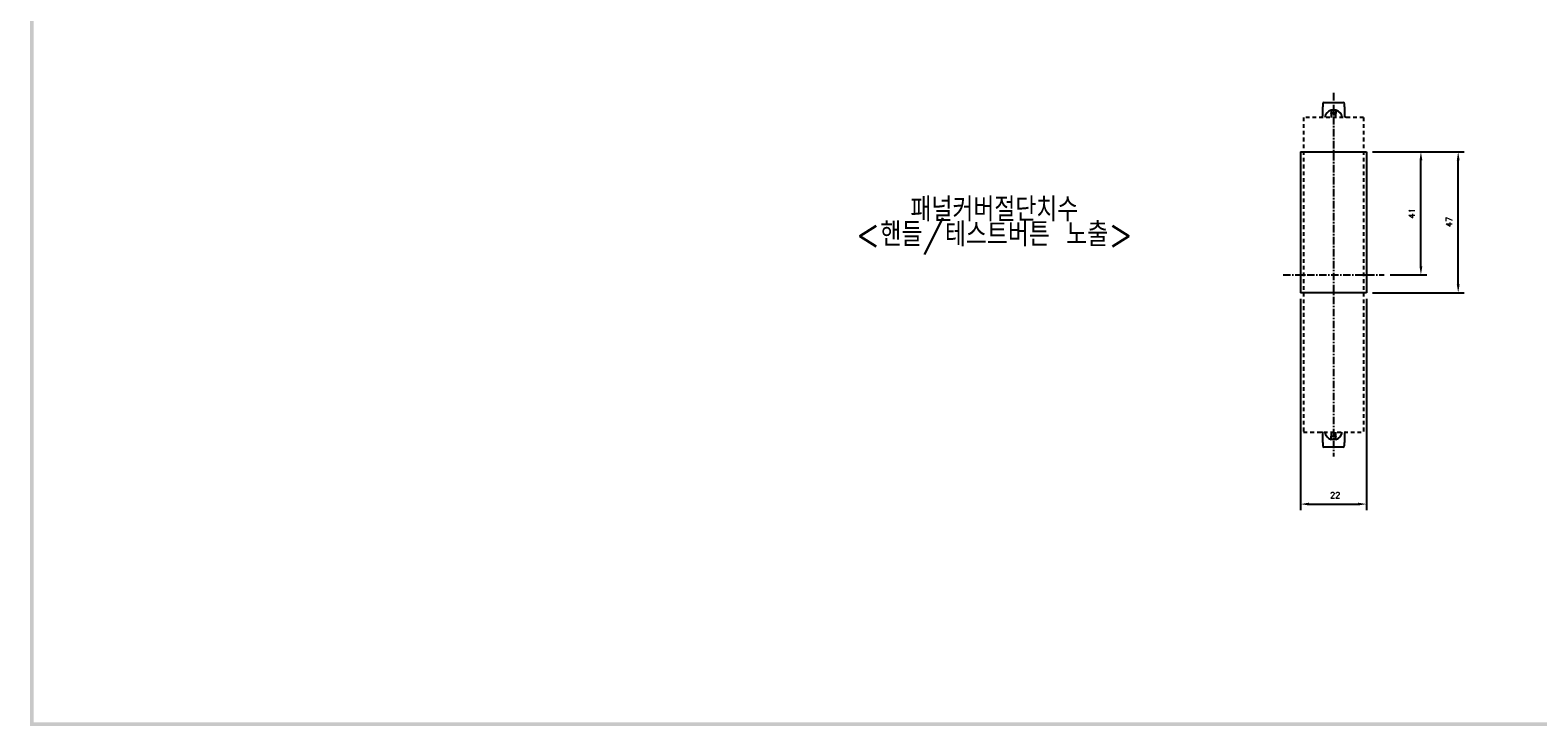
# Model space of a CAD drawing. Extents: x -6 to 988, y -5 to 692.
# Tile 1 of 5: x 4 to 507, y 0 to 232. Entities that reach past the tile are written whole.
import ezdxf

# ---------------------------------------------------------------- set-up
doc = ezdxf.new("R2010")
doc.units = 0
doc.header["$MEASUREMENT"] = 0
doc.linetypes.add('CENTER', pattern=[2, 1.25, -0.25, 0.25, -0.25])
doc.linetypes.add('HID', pattern=[3.5, 1.25, -1, 1.25])
doc.layers.get('0').update_dxf_attribs({"linetype": 'CONTINUOUS'})
for name, color, linetype in [('cen', 1, 'CENTER'), ('di', 3, 'CONTINUOUS'), ('DIM', 3, 'CONTINUOUS'), ('dwg', 7, 'CONTINUOUS'), ('Hid', 5, 'HID')]:
    doc.layers.add(name, color=color, linetype=linetype)
doc.styles.add('KIM', font='ROMANS.shx', dxfattribs={"height": 5, "bigfont": 'GSG1.shx'})
doc.styles.get("Standard").update_dxf_attribs({"font": 'romans.shx', "height": 2, "bigfont": 'hgs.shx'})
doc.dimstyles.new('STANDARD$0', dxfattribs={"dimtxt": 5, "dimasz": 5, "dimexe": 1, "dimexo": 2, "dimgap": 2, "dimtad": 1, "dimdec": 4, "dimzin": 12, "dimdsep": 46, "dimtxsty": 'KIM', "dimcen": -1, "dimdle": 0.1, "dimadec": 0, "dimazin": 0, "dimtfac": 1, "dimtdec": 4, "dimtmove": 0, "dimatfit": 3, "dimfxl": 0, "dimtolj": 1, "dimtzin": 0, "dimarcsym": 0})

# ---------------------------------------------------------------- blocks, each defined once
blk = doc.blocks.new('*D621')
at = {"layer": 'DIM'}
for p, q in [((452.03, 190.98), (482.58, 190.98)), ((480.58, 146.78), (480.58, 188.18)), ((452.03, 143.98), (482.58, 143.98))]:
    blk.add_line(p, q, dxfattribs=at)
for points in [[(480.11, 188.18), (481.05, 188.18), (480.58, 190.98)], [(480.11, 146.78), (481.05, 146.78), (480.58, 143.98)]]:
    blk.add_solid(points, dxfattribs=at)
at = {"layer": 'DIM', "insert": (477.58, 167.63), "char_height": 2, "attachment_point": 5, "rotation": 90}
blk.add_mtext('\\A1;47', dxfattribs=at)
blk = doc.blocks.new('*D624')
at = {"layer": 'DIM'}
for p, q in [((428.03, 141.98), (428.03, 71.48)), ((450.03, 141.98), (450.03, 71.48)), ((430.83, 73.48), (447.23, 73.48))]:
    blk.add_line(p, q, dxfattribs=at)
for points in [[(430.83, 73.95), (430.83, 73.02), (428.03, 73.48)], [(447.23, 73.95), (447.23, 73.02), (450.03, 73.48)]]:
    blk.add_solid(points, dxfattribs=at)
at = {"layer": 'DIM', "insert": (439.58, 76.48), "char_height": 2, "attachment_point": 5}
blk.add_mtext('\\A1;22', dxfattribs=at)
blk = doc.blocks.new('*D625')
at = {"layer": 'DIM'}
for p, q in [((452.03, 190.98), (470.15, 190.98)), ((468.15, 152.78), (468.15, 188.18)), ((457.85, 149.98), (470.15, 149.98))]:
    blk.add_line(p, q, dxfattribs=at)
for points in [[(467.68, 188.18), (468.62, 188.18), (468.15, 190.98)], [(467.68, 152.78), (468.62, 152.78), (468.15, 149.98)]]:
    blk.add_solid(points, dxfattribs=at)
at = {"layer": 'DIM', "insert": (465.15, 170.48), "char_height": 2, "attachment_point": 5, "rotation": 90}
blk.add_mtext('\\A1;41', dxfattribs=at)

msp = doc.modelspace()

# ---------------------------------------------------------------- linework, layer by layer
for p, q in [((435.426, 206.982), (435.426, 205.982)), ((435.926, 207.482), (442.126, 207.482)), ((442.626, 205.982), (442.626, 206.982)), ((435.426, 202.982), (435.426, 205.982)), ((438.276, 204.982), (439.776, 204.982)), ((438.276, 204.782), (438.276, 204.982)), ((439.776, 204.782), (438.276, 204.782)), ((438.276, 204.782), (438.276, 203.982)), ((438.276, 203.982), (439.776, 203.982)), ((438.276, 203.782), (438.276, 203.982)), ((439.776, 203.782), (438.276, 203.782)), ((438.276, 203.782), (438.276, 202.482)), ((439.776, 204.982), (439.776, 204.782)), ((439.776, 204.782), (439.776, 203.982)), ((439.776, 203.982), (439.776, 203.782)), ((439.776, 202.482), (439.776, 203.782)), ((442.626, 205.982), (442.626, 202.982)), ((428.026, 190.982), (450.026, 190.982)), ((428.026, 190.982), (428.026, 143.982)), ((450.026, 190.982), (450.026, 143.982)), ((450.026, 143.982), (428.026, 143.982)), ((435.426, 93.982), (435.426, 96.982)), ((438.276, 97.482), (438.276, 96.182)), ((438.276, 96.182), (439.776, 96.182)), ((438.276, 95.982), (438.276, 96.182)), ((439.776, 95.982), (438.276, 95.982)), ((438.276, 95.182), (438.276, 95.982)), ((439.776, 96.182), (439.776, 97.482)), ((439.776, 96.182), (439.776, 95.982)), ((439.776, 95.182), (439.776, 95.982)), ((442.626, 96.982), (442.626, 93.982)), ((435.426, 93.982), (435.426, 92.982)), ((442.126, 92.482), (435.926, 92.482)), ((438.276, 95.182), (439.776, 95.182)), ((438.276, 94.982), (438.276, 95.182)), ((439.776, 94.982), (438.276, 94.982)), ((439.776, 95.182), (439.776, 94.982)), ((442.626, 92.982), (442.626, 93.982))]:
    msp.add_line(p, q)
for centre, radius, start, end in [((435.926, 206.982), 0.5, 90, 180), ((442.126, 206.982), 0.5, 0, 90), ((434.926, 202.982), 0.5, 270, 0), ((439.026, 202.082), 2.9, 104.98823, 172.07186), ((439.026, 202.082), 2.9, 7.92814, 75.01177), ((443.126, 202.982), 0.5, 180, 270), ((434.926, 96.982), 0.5, 0, 90), ((439.026, 97.882), 2.9, 187.92814, 255.01177), ((439.026, 97.882), 2.9, 284.98823, 352.07186), ((443.126, 96.982), 0.5, 90, 180), ((435.926, 92.982), 0.5, 180, 270), ((442.126, 92.982), 0.5, 270, 0)]:
    msp.add_arc(centre, radius, start, end)
at = {"layer": 'cen', "ltscale": 2}
for p, q in [((439.026, 210.632), (439.026, 89.332)), ((422.203, 149.982), (455.849, 149.982))]:
    msp.add_line(p, q, dxfattribs=at)
at = {"layer": 'dwg'}
for points in [[(4.5, -0.5), (5.7, 0.1), (4.5, 688.3), (5.7, 687.1)], [(983.7, -0.5), (982.5, 0.7), (4.5, -0.5), (5.7, 0.7)]]:
    msp.add_trace(points, dxfattribs=at)
at = {"layer": 'Hid'}
for p, q in [((429.026, 202.482), (429.026, 97.482)), ((449.026, 202.482), (429.026, 202.482)), ((449.026, 202.482), (449.026, 97.482)), ((429.026, 97.482), (449.026, 97.482))]:
    msp.add_line(p, q, dxfattribs=at)

# ---------------------------------------------------------------- texts
at = {"layer": 'di', "insert": (297.981, 175.789), "char_height": 8, "width": 177.9211, "attachment_point": 1}
msp.add_mtext('{\\Fromans,hgs|c129;패널커버절단치수}', dxfattribs=at)
at = {"layer": 'DIM', "insert": (279.731, 167.463), "char_height": 8, "width": 207.68749, "attachment_point": 1}
msp.add_mtext('\\pt104;<핸들/테스트버튼 노출>', dxfattribs=at)

# ---------------------------------------------------------------- dimensions: what is measured, and where the dimension line sits
at = {"layer": 'DIM'}
for base, p1, picture, middle in [((480.58, 190.982), (450.026, 143.982), '*D621', (480.58, 167.627)), ((468.149, 190.982), (455.849, 149.982), '*D625', (468.149, 170.482))]:
    dim = msp.add_linear_dim(base=base, p1=p1, p2=(450.026, 190.982), angle=90, dimstyle='STANDARD$0', override={"dimtxt": 3, "dimasz": 2.8, "dimexe": 2, "dimdec": 2, "dimzin": 8, "dimtxsty": 'Standard', "dimcen": 0, "dimclrd": 256, "dimclre": 256, "dimclrt": 256, "dimadec": 2, "dimazin": 2, "dimtfac": 0.6, "dimtdec": 2, "dimtzin": 8, "dimlwd": 65535, "dimlwe": 65535, "dimarcsym": 1}, dxfattribs=at)
    dim.commit()
    dim.dimension.update_dxf_attribs({"geometry": picture, "text_midpoint": middle, "dimtype": 160})
dim = msp.add_linear_dim(base=(450.026, 73.485), p1=(428.026, 143.982), p2=(450.026, 143.982), dimstyle='STANDARD$0', override={"dimtxt": 3, "dimasz": 2.8, "dimexe": 2, "dimdec": 2, "dimzin": 8, "dimtxsty": 'Standard', "dimcen": 0, "dimclrd": 256, "dimclre": 256, "dimclrt": 256, "dimadec": 2, "dimazin": 2, "dimtfac": 0.6, "dimtdec": 2, "dimtzin": 8, "dimlwd": 65535, "dimlwe": 65535, "dimarcsym": 1}, dxfattribs=at)
dim.commit()
dim.dimension.update_dxf_attribs({"geometry": '*D624', "text_midpoint": (439.584, 73.485), "dimtype": 160})

doc.saveas('drawing.dxf')
